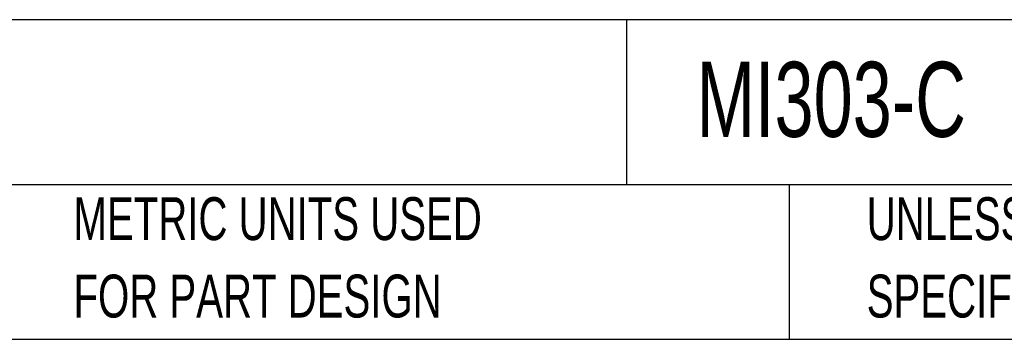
# Model space of a CAD drawing. Header units: inches. Extents: x 0.2 to 10.8, y 0.2 to 8.2.
# Tile 6 of 25: x 4.954 to 6.866, y 0.25 to 0.871. Entities that reach past the tile are written whole.
import ezdxf

# ---------------------------------------------------------------- set-up
doc = ezdxf.new("R2010")
doc.units = ezdxf.units.IN
doc.header["$MEASUREMENT"] = 0
doc.layers.add('TEXT', color=140, linetype='Continuous', lineweight=25)
doc.styles.add('SLDTEXTSTYLE0', font='TXT', dxfattribs={"width": 0.7})

msp = doc.modelspace()

# ---------------------------------------------------------------- linework, layer by layer
at = {"layer": 'TEXT'}
for p, q in [((10.75, 0.8711), (0.25, 0.8711)), ((6.1322, 0.8711), (6.1322, 0.55)), ((10.75, 0.55), (0.25, 0.55)), ((6.448, 0.55), (6.448, 0.25)), ((0.25, 0.25), (10.75, 0.25))]:
    msp.add_line(p, q, dxfattribs=at)

# ---------------------------------------------------------------- texts
at = {"layer": 'TEXT', "attachment_point": 1, "style": 'SLDTEXTSTYLE0'}
for s, insert, char_height in [('REER MICRON, LIGHT GRID, SENDER/RECEIVER PAIR, OBJECT DETECTION, 30MM RESOLUTION, 270MM DETECTION HEIGHT, 0-10M', (0.3136, 0.8592), 0.0625), ('MI303-C', (6.268, 0.7892), 0.14583), ('METRIC UNITS USED', (5.0582, 0.5261), 0.083333), ('UNLESS OTHERWISE', (6.5987, 0.5261), 0.083333), ('FOR PART DESIGN', (5.0582, 0.3757), 0.083333), ('SPECIFIED UNITS ARE:', (6.5987, 0.3757), 0.083333)]:
    msp.add_mtext(s, dxfattribs=dict(at, insert=insert, char_height=char_height))

doc.saveas('drawing.dxf')
